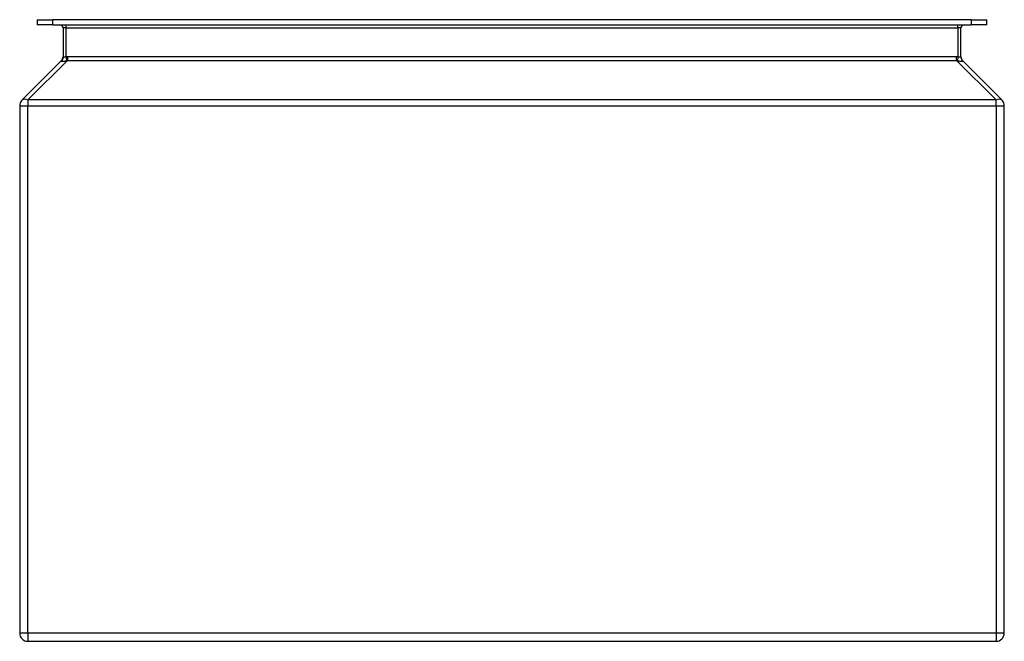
# Model space of a CAD drawing. Header units: inches. Extents: x 6.6 to 16.6, y 3 to 9.3.
import ezdxf

# ---------------------------------------------------------------- set-up
doc = ezdxf.new("R2010")
doc.units = ezdxf.units.IN
doc.header["$MEASUREMENT"] = 0
doc.layers.add('Visible Edges(ANSI)', color=7, linetype='Continuous', lineweight=25)
doc.layers.add('Visible Tangent Edges(ANSI)', color=7, linetype='Continuous', lineweight=25)

msp = doc.modelspace()

# ---------------------------------------------------------------- linework, layer by layer
at = {"layer": 'Visible Edges(ANSI)'}
for p, q in [((6.757, 9.294), (6.915, 9.294)), ((6.757, 9.294), (6.757, 9.241)), ((6.915, 9.241), (6.757, 9.241)), ((16.244, 9.294), (6.915, 9.294)), ((6.915, 9.241), (16.244, 9.241)), ((7.019, 9.21), (7.019, 8.916)), ((16.139, 8.916), (16.139, 9.21)), ((16.244, 9.294), (16.401, 9.294)), ((16.401, 9.241), (16.244, 9.241)), ((16.401, 9.241), (16.401, 9.294)), ((7.004, 8.879), (6.604, 8.479)), ((16.555, 8.479), (16.155, 8.879)), ((6.579, 8.419), (6.579, 3.066)), ((16.579, 3.066), (16.579, 8.419)), ((6.663, 2.982), (16.495, 2.982))]:
    msp.add_line(p, q, dxfattribs=at)
for centre, radius, start, end in [((6.988, 9.21), 0.031, 0, 90), ((16.17, 9.21), 0.031, 90, 180), ((6.966, 8.916), 0.053, 315, 0), ((16.192, 8.916), 0.053, 180, 225), ((6.663, 8.419), 0.084, 135, 180), ((16.495, 8.419), 0.084, 0, 45), ((6.663, 3.066), 0.084, 180, 270), ((16.495, 3.066), 0.084, 270, 0)]:
    msp.add_arc(centre, radius, start, end, dxfattribs=at)
at = {"layer": 'Visible Tangent Edges(ANSI)'}
for p, q in [((6.915, 9.241), (6.915, 9.294)), ((7.05, 9.21), (7.019, 9.21)), ((7.05, 9.21), (7.05, 9.241)), ((7.05, 9.21), (16.108, 9.21)), ((7.05, 8.916), (7.05, 9.21)), ((16.108, 9.21), (16.108, 9.241)), ((16.139, 9.21), (16.108, 9.21)), ((16.108, 9.21), (16.108, 8.916)), ((16.244, 9.294), (16.244, 9.241)), ((7.05, 8.916), (7.053, 8.877)), ((16.095, 8.916), (7.063, 8.916)), ((7.063, 8.916), (7.063, 8.879)), ((16.095, 8.879), (16.095, 8.916)), ((16.108, 8.916), (16.105, 8.877)), ((6.663, 8.479), (7.063, 8.879)), ((7.063, 8.879), (16.095, 8.879)), ((16.095, 8.879), (16.495, 8.479)), ((6.579, 8.419), (6.663, 8.419)), ((6.663, 8.479), (6.663, 8.419)), ((16.495, 8.479), (6.663, 8.479)), ((6.663, 3.066), (6.663, 8.419)), ((6.663, 8.419), (16.495, 8.419)), ((16.495, 8.419), (16.495, 8.479)), ((16.495, 8.419), (16.495, 3.066)), ((16.495, 8.419), (16.579, 8.419)), ((6.663, 3.066), (6.579, 3.066)), ((6.663, 3.066), (6.663, 2.982)), ((16.495, 3.066), (6.663, 3.066)), ((16.495, 3.066), (16.495, 2.982)), ((16.579, 3.066), (16.495, 3.066))]:
    msp.add_line(p, q, dxfattribs=at)
at = {"layer": 'Visible Tangent Edges(ANSI)', "flags": 128}
for points in [[(7.019, 8.916), (7.019, 8.914), (7.019, 8.912), (7.019, 8.91), (7.019, 8.908), (7.018, 8.906), (7.018, 8.905), (7.017, 8.903), (7.017, 8.901), (7.016, 8.899), (7.016, 8.898), (7.015, 8.896), (7.015, 8.894), (7.014, 8.893), (7.013, 8.891), (7.012, 8.889), (7.011, 8.888), (7.01, 8.886), (7.009, 8.885), (7.008, 8.883), (7.007, 8.882), (7.006, 8.88), (7.004, 8.879), (7.003, 8.878), (7.002, 8.877)], [(7.05, 8.916), (7.048, 8.915), (7.046, 8.915), (7.044, 8.915), (7.042, 8.915), (7.04, 8.915), (7.038, 8.915), (7.036, 8.915), (7.035, 8.915), (7.033, 8.915), (7.031, 8.915), (7.03, 8.915), (7.028, 8.915), (7.027, 8.915), (7.025, 8.915), (7.024, 8.915), (7.023, 8.915), (7.022, 8.915), (7.021, 8.915), (7.021, 8.915), (7.02, 8.915), (7.02, 8.915), (7.019, 8.915), (7.019, 8.915), (7.019, 8.916)], [(7.063, 8.916), (7.062, 8.916), (7.062, 8.916), (7.061, 8.916), (7.061, 8.916), (7.06, 8.916), (7.06, 8.916), (7.059, 8.916), (7.059, 8.916), (7.058, 8.916), (7.058, 8.916), (7.057, 8.916), (7.056, 8.916), (7.056, 8.916), (7.055, 8.916), (7.055, 8.916), (7.054, 8.916), (7.054, 8.916), (7.053, 8.916), (7.053, 8.916), (7.052, 8.916), (7.052, 8.916), (7.051, 8.916), (7.051, 8.916), (7.05, 8.916)], [(16.108, 8.916), (16.108, 8.916), (16.107, 8.916), (16.107, 8.916), (16.106, 8.916), (16.105, 8.916), (16.105, 8.916), (16.104, 8.916), (16.104, 8.916), (16.103, 8.916), (16.103, 8.916), (16.102, 8.916), (16.102, 8.916), (16.101, 8.916), (16.101, 8.916), (16.1, 8.916), (16.1, 8.916), (16.099, 8.916), (16.099, 8.916), (16.098, 8.916), (16.097, 8.916), (16.097, 8.916), (16.096, 8.916), (16.096, 8.916), (16.095, 8.916)], [(16.139, 8.916), (16.139, 8.915), (16.139, 8.915), (16.139, 8.915), (16.138, 8.915), (16.138, 8.915), (16.137, 8.915), (16.136, 8.915), (16.135, 8.915), (16.134, 8.915), (16.133, 8.915), (16.131, 8.915), (16.13, 8.915), (16.129, 8.915), (16.127, 8.915), (16.125, 8.915), (16.124, 8.915), (16.122, 8.915), (16.12, 8.915), (16.118, 8.915), (16.116, 8.915), (16.114, 8.915), (16.112, 8.915), (16.11, 8.915), (16.108, 8.916)], [(7.002, 8.877), (7.001, 8.876), (7.001, 8.875), (7.001, 8.874), (7.001, 8.873), (7.001, 8.873), (7.002, 8.873), (7.003, 8.872), (7.005, 8.872), (7.006, 8.872), (7.008, 8.872), (7.01, 8.872), (7.012, 8.871), (7.015, 8.872), (7.017, 8.872), (7.02, 8.872), (7.023, 8.872), (7.027, 8.872), (7.03, 8.873), (7.034, 8.873), (7.037, 8.873), (7.041, 8.874), (7.045, 8.875), (7.049, 8.876), (7.053, 8.877)], [(7.004, 8.879), (7.003, 8.879), (7.003, 8.878), (7.003, 8.878), (7.003, 8.878), (7.003, 8.878), (7.003, 8.878), (7.003, 8.878), (7.003, 8.878), (7.003, 8.878), (7.003, 8.878), (7.003, 8.878), (7.003, 8.878), (7.003, 8.878), (7.003, 8.878), (7.002, 8.877), (7.002, 8.877), (7.002, 8.877), (7.002, 8.877), (7.002, 8.877), (7.002, 8.877), (7.002, 8.877), (7.002, 8.877), (7.002, 8.877), (7.002, 8.877)], [(7.053, 8.877), (7.054, 8.877), (7.054, 8.877), (7.054, 8.877), (7.055, 8.877), (7.055, 8.877), (7.056, 8.877), (7.056, 8.877), (7.057, 8.877), (7.057, 8.877), (7.057, 8.878), (7.058, 8.878), (7.058, 8.878), (7.059, 8.878), (7.059, 8.878), (7.059, 8.878), (7.06, 8.878), (7.06, 8.878), (7.061, 8.878), (7.061, 8.878), (7.061, 8.878), (7.062, 8.878), (7.062, 8.878), (7.063, 8.879), (7.063, 8.879)], [(16.095, 8.879), (16.096, 8.879), (16.096, 8.878), (16.096, 8.878), (16.097, 8.878), (16.097, 8.878), (16.098, 8.878), (16.098, 8.878), (16.098, 8.878), (16.099, 8.878), (16.099, 8.878), (16.1, 8.878), (16.1, 8.878), (16.1, 8.878), (16.101, 8.878), (16.101, 8.877), (16.102, 8.877), (16.102, 8.877), (16.103, 8.877), (16.103, 8.877), (16.103, 8.877), (16.104, 8.877), (16.104, 8.877), (16.105, 8.877), (16.105, 8.877)], [(16.105, 8.877), (16.109, 8.876), (16.113, 8.875), (16.117, 8.874), (16.121, 8.873), (16.125, 8.873), (16.128, 8.873), (16.132, 8.872), (16.135, 8.872), (16.138, 8.872), (16.141, 8.872), (16.143, 8.872), (16.146, 8.871), (16.148, 8.872), (16.15, 8.872), (16.152, 8.872), (16.154, 8.872), (16.155, 8.872), (16.156, 8.873), (16.157, 8.873), (16.157, 8.873), (16.157, 8.874), (16.157, 8.875), (16.157, 8.876), (16.156, 8.877)], [(16.156, 8.877), (16.156, 8.877), (16.156, 8.877), (16.156, 8.877), (16.156, 8.877), (16.156, 8.877), (16.156, 8.877), (16.156, 8.877), (16.156, 8.877), (16.156, 8.877), (16.156, 8.878), (16.156, 8.878), (16.156, 8.878), (16.155, 8.878), (16.155, 8.878), (16.155, 8.878), (16.155, 8.878), (16.155, 8.878), (16.155, 8.878), (16.155, 8.878), (16.155, 8.878), (16.155, 8.878), (16.155, 8.878), (16.155, 8.879), (16.155, 8.879)]]:
    msp.add_lwpolyline(points, dxfattribs=at)
at = {"layer": 'Visible Tangent Edges(ANSI)'}
for centre, major_axis, ratio, start_param, end_param in [((16.192, 8.916), (-0.053, 0), 0.996546, 0, 0.830573), ((6.663, 8.419), (-0.0594, 0.0594), 0.57735, 5.235988, 6.283185), ((16.495, 8.419), (0.0594, 0.0594), 0.57735, 0, 1.047198)]:
    msp.add_ellipse(centre, major_axis=major_axis, ratio=ratio, start_param=start_param, end_param=end_param, dxfattribs=at)

doc.saveas('drawing.dxf')
